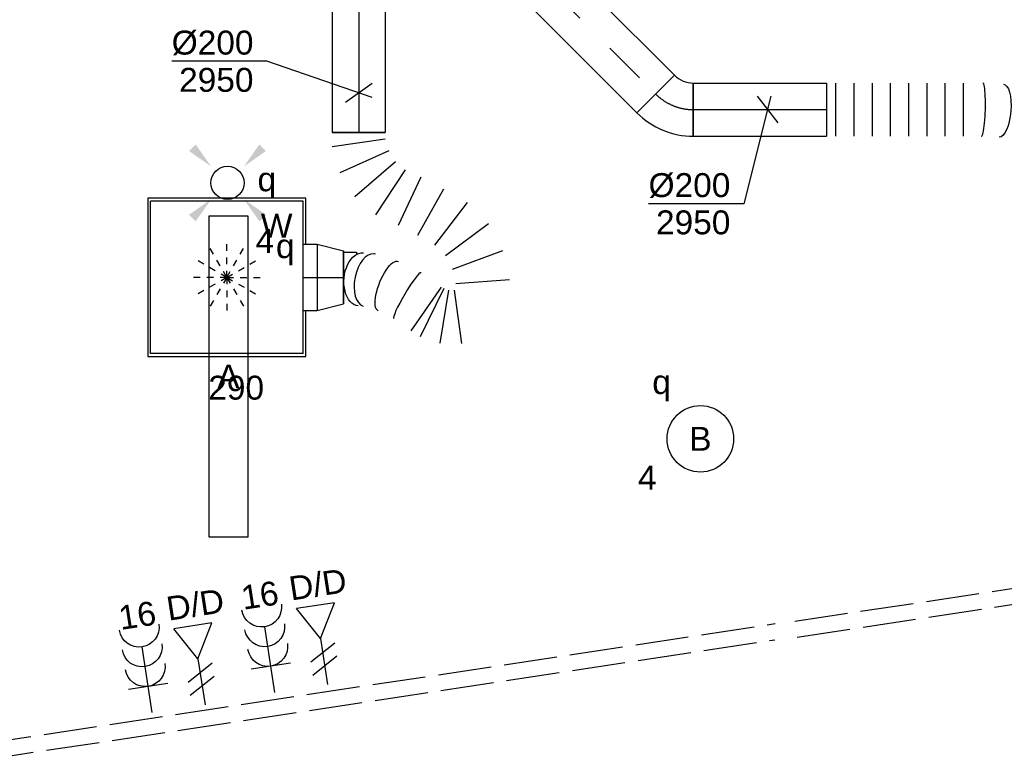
# Model space of a CAD drawing. Extents: x -138812 to 250702, y -18987 to 104055.
# Tile 87 of 193: x 90946 to 94648, y 13386 to 16170. Entities that reach past the tile are written whole.
import ezdxf
from ezdxf.enums import TextEntityAlignment as Align

# ---------------------------------------------------------------- set-up
doc = ezdxf.new("R2010")
doc.units = 0
doc.header["$LTSCALE"] = 50
for name, pattern in [('CENTER2', [28.575, 19.05, -3.175, 3.175, -3.175]), ('E_GOOT3', [5, 4, -1]), ('STREEPJES', [0.1, 0.05, -0.05])]:
    doc.linetypes.add(name, pattern=pattern)
doc.layers.get('0').update_dxf_attribs({"linetype": 'CONTINUOUS'})
for name, color, linetype in [('EL6131--_WG', 2, 'CONTINUOUS'), ('EL6222--', 3, 'CONTINUOUS'), ('EL6311--', 3, 'CONTINUOUS'), ('EL6441--', 3, 'CONTINUOUS'), ('WL570---_TOEVOER', 3, 'CONTINUOUS'), ('WL570---_TOEVOER_HL', 8, 'CONTINUOUS'), ('WL570---_TOEVOER_RST', 2, 'CONTINUOUS'), ('WL570---_TOEVOER_RST_HL', 1, 'CONTINUOUS'), ('WM570---_TOEVOER', 1, 'CONTINUOUS'), ('WM570---_TOEVOER_PR', 1, 'CONTINUOUS'), ('WM570---_TOEVOER_RST_PR', 1, 'CONTINUOUS')]:
    doc.layers.add(name, color=color, linetype=linetype)
doc.styles.add('BURO-018', font='ARIAL.TTF', dxfattribs={"height": 90})

# ---------------------------------------------------------------- blocks, each defined once
blk = doc.blocks.new('E001611207146')
at = {"color": 0}
for p, q in [((-12.07, -1.46), (-12.07, 1.46)), ((-12.07, 1.46), (12.07, 1.46)), ((12.07, 1.46), (12.07, -1.46)), ((12.07, -1.46), (-12.07, -1.46))]:
    blk.add_line(p, q, dxfattribs=at)
at = {"color": 0, "linetype": 'Continuous', "style": 'BURO-018'}
for tag, p in [('E_GKAST', (0, 8)), ('E_GROEP', (0, 5)), ('E_SGROEP', (4.5, 5)), ('E_ARMCODE', (0, 0)), ('E_SLET', (4.5, -3))]:
    blk.add_attdef(tag, text='', height=1.8, dxfattribs=at).set_placement(p, align=Align.MIDDLE)
blk = doc.blocks.new('E00411')
at = {"color": 0, "linetype": 'Continuous'}
blk.add_circle((0, 0), 1.25, dxfattribs=at)
for points in [[(-2.892, 2.396), (-2.396, 2.892), (-1.237, 1.237)], [(2.396, 2.892), (2.892, 2.396), (1.237, 1.237)], [(-2.396, -2.892), (-2.892, -2.396), (-1.237, -1.237)], [(2.892, -2.396), (2.396, -2.892), (1.237, -1.237)]]:
    blk.add_solid(points, dxfattribs=at)
at = {"color": 0, "linetype": 'Continuous', "style": 'BURO-018'}
for tag, p in [('E_SLET1', (0, 4.642)), ('E_GROEP', (0, 0)), ('E_GKAST', (0, 0))]:
    blk.add_attdef(tag, text='', height=1.8, dxfattribs=at).set_placement(p, align=Align.MIDDLE)
at = {"color": 0, "linetype": 'Continuous', "style": 'BURO-018', "flags": 1}
for tag in ['E_MATCODE', 'E_SGROEP']:
    blk.add_attdef(tag, text='', height=1.8, dxfattribs=at).set_placement((0, 0), align=Align.MIDDLE)
blk = doc.blocks.new('111304B')
at = {"color": 0, "linetype": 'Continuous'}
for p, q in [((0, 1), (0, 6)), ((-1.5, 3), (1.5, 3))]:
    blk.add_line(p, q, dxfattribs=at)
for centre in [(0, 7.5), (0, 6), (0, 4.5)]:
    blk.add_arc(centre, 1.5, 180, 0, dxfattribs=at)
at = {"color": 0, "linetype": 'Continuous', "style": 'BURO-018'}
for tag, p in [('E_GKAST', (0, 13)), ('E_GROEP', (0, 10)), ('E_SGROEP', (4.5, 10))]:
    blk.add_attdef(tag, text='', height=1.8, dxfattribs=at).set_placement(p, align=Align.MIDDLE)
at = {"color": 0, "linetype": 'Continuous', "style": 'BURO-018', "flags": 1}
for tag, p in [('E_VERMCODE', (13, 10)), ('E_MATCODE', (0, 0))]:
    blk.add_attdef(tag, text='', height=1.8, dxfattribs=at).set_placement(p, align=Align.MIDDLE)
blk = doc.blocks.new('E00153')
at = {"color": 0, "linetype": 'Continuous'}
for p, q in [((-1.443, 7), (1.443, 7)), ((0, 4.5), (-1.443, 7)), ((0, 4.5), (1.443, 7)), ((0, 4.5), (0, 1)), ((-1, 4), (1, 2.845)), ((-1, 3), (1, 1.845))]:
    blk.add_line(p, q, dxfattribs=at)
at = {"color": 7, "style": 'BURO-018'}
for tag, p in [('E_COMMENT1', (-6, 12)), ('E_COMMENT2', (6, 12)), ('E_DCOM1', (-6, 9)), ('E_DCOM2', (6, 9))]:
    blk.add_attdef(tag, text='', height=1.8, dxfattribs=at).set_placement(p, align=Align.MIDDLE)
at = {"color": 0, "style": 'BURO-018'}
blk.add_attdef('E_TEXT1', text='', height=1.8, dxfattribs=at).set_placement((2.5, 6), align=Align.MIDDLE)
at = {"color": 0, "linetype": 'Continuous', "style": 'BURO-018', "flags": 1}
blk.add_attdef('E_MATCODE', text='', height=1.8, dxfattribs=at).set_placement((0, 0), align=Align.MIDDLE)
blk = doc.blocks.new('1115B3A')
at = {"color": 0, "linetype": 'Continuous'}
blk.add_circle((0, 0), 2.5, dxfattribs=at)
at = {"color": 0, "linetype": 'Continuous', "style": 'BURO-018'}
for tag, p in [('E_GKAST', (0, 8)), ('E_GROEP', (0, 5)), ('E_SGROEP', (4.5, 5)), ('E_ARMCODE', (0, 0)), ('E_SLET', (4.5, -1))]:
    blk.add_attdef(tag, text='', height=1.8, dxfattribs=at).set_placement(p, align=Align.MIDDLE)
blk = doc.blocks.new('*U234')
at = {"color": 0, "ltscale": 10}
for p, q in [((0, 100, -2950), (0, -100, -2950)), ((34.3, 100, -2950), (34.3, -100, -2950)), ((102.8, 100, -2950), (102.8, -100, -2950)), ((171.3, 100, -2950), (171.3, -100, -2950)), ((239.9, 100, -2950), (239.9, -100, -2950)), ((308.4, 100, -2950), (308.4, -100, -2950)), ((376.9, 100, -2950), (376.9, -100, -2950)), ((445.5, 100, -2950), (445.5, -100, -2950)), ((514, 100, -2950), (514, -100, -2950)), ((588.1, 100, -2950), (588, 100, -2950)), ((739, 87.7, -2950), (736.6, 88.1, -2950)), ((865, 69.3, -2950), (865, -130.7, -2950)), ((905.7, 69.3, -2950), (905.7, -130.7, -2950))]:
    blk.add_line(p, q, dxfattribs=at)
for centre, major_axis, ratio, start_param, end_param in [((585.4, 0, -2950), (2.6, 100), 0.121094, 3.138442, 6.280035), ((723, -11, -2950), (14.8, 98.9), 0.569148, 3.163182, 6.261596)]:
    blk.add_ellipse(centre, major_axis=major_axis, ratio=ratio, start_param=start_param, end_param=end_param, dxfattribs=at)
at = {"color": 0, "ltscale": 10, "extrusion": (0, 0, -1)}
for centre, major_axis, ratio, start_param, end_param in [((657.5, -3.8, -2950), (8.1, 99.7), 0.355934, 6.272736, 9.414328), ((777.9, -21.4, -2950), (24.2, 97.1), 0.747655, 6.239667, 9.38126)]:
    blk.add_ellipse(centre, major_axis=major_axis, ratio=ratio, start_param=start_param, end_param=end_param, dxfattribs=at)
at = {"layer": 'WM570---_TOEVOER_PR', "color": 1, "style": 'BURO-018'}
blk.add_attdef('POSNR', text='', height=90, dxfattribs=at).set_placement((0, 0), align=Align.MIDDLE)
blk = doc.blocks.new('*U235')
at = {"color": 0, "ltscale": 10}
for p, q in [((0, 100, -2950), (500.7, 100, -2950)), ((0, -100, -2950), (0, 100, -2950)), ((500.7, 100, -2950), (500.7, -100, -2950)), ((0, -100, -2950), (500.7, -100, -2950))]:
    blk.add_line(p, q, dxfattribs=at)
at = {"layer": 'WL570---_TOEVOER_HL', "linetype": 'CENTER2'}
blk.add_line((0, 0, -2950), (500.7, 0, -2950), dxfattribs=at)
at = {"layer": 'WM570---_TOEVOER_PR', "color": 1, "style": 'BURO-018'}
blk.add_attdef('POSNR', text='', height=90, dxfattribs=at).set_placement((0, 0), align=Align.MIDDLE)
blk = doc.blocks.new('*U236')
at = {"layer": 'WM570---_TOEVOER', "color": 0, "ltscale": 10}
for p, q in [((12.6, 50), (-89.3, -353.8)), ((-38.9, 50), (38.9, -50)), ((-89.3, -353.8), (-446.9, -353.8))]:
    blk.add_line(p, q, dxfattribs=at)
at = {"layer": 'WM570---_TOEVOER', "color": 0, "style": 'BURO-018'}
for s, p in [('%%c200', (-446.9, -328.8)), ('2950', (-419, -468.8))]:
    blk.add_text(s, height=90, dxfattribs=at).set_placement(p)
blk = doc.blocks.new('*U238')
at = {"color": 0, "ltscale": 10}
for p, q in [((-12.2, 129.3, -2950), (129.3, -12.2, -2950)), ((-82.8, -100, -2950), (-82.8, 100, -2950))]:
    blk.add_line(p, q, dxfattribs=at)
for radius in [99.9, 299.9]:
    blk.add_arc((-82.8, 199.9, -2950), radius, 270, 315, dxfattribs=at)
at = {"layer": 'WL570---_TOEVOER_HL', "linetype": 'CENTER2'}
blk.add_arc((-82.8, 199.9, -2950), 199.9, 270, 315, dxfattribs=at)
at = {"layer": 'WM570---_TOEVOER_PR', "color": 1, "style": 'BURO-018'}
blk.add_attdef('POSNR', text='', height=90, dxfattribs=at).set_placement((0, 0), align=Align.MIDDLE)
blk = doc.blocks.new('*U239')
at = {"color": 0, "ltscale": 10}
for p, q in [((0, 100, -2950), (1355.9, 100, -2950)), ((0, -100, -2950), (0, 100, -2950)), ((1355.9, 100, -2950), (1355.9, -100, -2950)), ((0, -100, -2950), (1355.9, -100, -2950))]:
    blk.add_line(p, q, dxfattribs=at)
at = {"layer": 'WL570---_TOEVOER_HL', "linetype": 'CENTER2'}
blk.add_line((0, 0, -2950), (1355.9, 0, -2950), dxfattribs=at)
at = {"layer": 'WM570---_TOEVOER_PR', "color": 1, "style": 'BURO-018'}
blk.add_attdef('POSNR', text='', height=90, dxfattribs=at).set_placement((0, 0), align=Align.MIDDLE)
blk = doc.blocks.new('*U243')
at = {"color": 0, "ltscale": 10}
for p, q in [((554.4, 566.6, -2950), (569.3, 365.2, -2950)), ((514, 353.1, -2950), (443.6, 542.4, -2950)), ((344, 488.5, -2950), (464.1, 326.1, -2950)), ((423.8, 286.3, -2950), (263.2, 408.9, -2950)), ((593.3, 359.4, -2950), (793.6, 386.8, -2950)), ((792.6, 306.7, -2950), (593, 339.2, -2950)), ((212.7, 318.8, -2950), (387.1, 220.9, -2950)), ((745.3, 197.6, -2950), (581.1, 311.8, -2950)), ((586.8, 320.1, -2950), (768.2, 230.5, -2950)), ((168.6, 233.7, -2950), (349.6, 148.5, -2950)), ((527.4, 234.5, -2950), (527.3, 234.3, -2950)), ((140.6, 174.1, -2950), (309.4, 63.2, -2950)), ((69.2, 113.2, -2950), (152.3, -70.9, -2950)), ((240.4, -15, -2950), (109.2, 138.6, -2950)), ((0, -100, -2950), (0, 100, -2950)), ((52.2, -100, -2950), (23.7, 100, -2950)), ((644.7, -57.3, -2950), (444.7, -57.3, -2950))]:
    blk.add_line(p, q, dxfattribs=at)
for centre, major_axis, ratio, start_param, end_param in [((613.5, 183.3, -2950), (86.2, -51.1), 0.118292, 3.15015, 6.27462), ((555.3, 39.9, -2950), (-98.4, 19.9), 0.546356, 0.055669, 3.085924), ((555.3, 39.9, -2950), (-98.4, 19.9), 0.546356, 6.227517, 6.338854)]:
    blk.add_ellipse(centre, major_axis=major_axis, ratio=ratio, start_param=start_param, end_param=end_param, dxfattribs=at)
at = {"color": 0, "ltscale": 10, "extrusion": (0, 0, -1)}
for centre, major_axis, ratio, start_param, end_param in [((577.4, 110.9, -2950), (-93.1, 37.4), 0.345736, 3.169616, 6.311209), ((552.2, 7.8, -2950), (99.5, -9.8), 0.630868, 0, 3.141593)]:
    blk.add_ellipse(centre, major_axis=major_axis, ratio=ratio, start_param=start_param, end_param=end_param, dxfattribs=at)
at = {"layer": 'WM570---_TOEVOER_PR', "color": 1, "style": 'BURO-018'}
blk.add_attdef('POSNR', text='', height=90, dxfattribs=at).set_placement((0, 0), align=Align.MIDDLE)
blk = doc.blocks.new('*U244')
at = {"color": 0, "ltscale": 10}
for p, q in [((0, 100, -2950), (680, 100, -2950)), ((0, -100, -2950), (0, 100, -2950)), ((680, 100, -2950), (680, -100, -2950)), ((0, -100, -2950), (680, -100, -2950))]:
    blk.add_line(p, q, dxfattribs=at)
at = {"layer": 'WL570---_TOEVOER_HL', "linetype": 'CENTER2'}
blk.add_line((0, 0, -2950), (680, 0, -2950), dxfattribs=at)
at = {"layer": 'WM570---_TOEVOER_PR', "color": 1, "style": 'BURO-018'}
blk.add_attdef('POSNR', text='', height=90, dxfattribs=at).set_placement((0, 0), align=Align.MIDDLE)
blk = doc.blocks.new('*U245')
at = {"layer": 'WM570---_TOEVOER', "color": 0, "ltscale": 10}
for p, q in [((-345.6, 119.1), (-703.2, 119.1)), ((50, -17.2), (-345.6, 119.1)), ((50, 35.7), (-50, -35.7))]:
    blk.add_line(p, q, dxfattribs=at)
at = {"layer": 'WM570---_TOEVOER', "color": 0, "style": 'BURO-018'}
for s, p in [('%%c200', (-703.2, 144.1)), ('2950', (-675.3, 4.1))]:
    blk.add_text(s, height=90, dxfattribs=at).set_placement(p)
blk = doc.blocks.new('*U246')
at = {"color": 0, "ltscale": 10}
for p, q in [((-53, 125, -2805), (0, 125, -2805)), ((0, 125, -2805), (99.1, 100, -2805)), ((0, 125, -2805), (0, -125, -2805)), ((0, 125, -2805), (0, -125, -2805)), ((0, 125, -2805), (0, -125, -2805)), ((99.1, 100, -2805), (99.1, -100, -2805)), ((99.1, 100, -2805), (99.1, -100, -2805)), ((99.1, 95, -2805), (148.6, 95, -2805)), ((148.6, 95, -2805), (148.6, 86.5, -2805)), ((148.6, 95, -2805), (148.6, 86.5, -2805)), ((0, -125, -2805), (99.1, -100, -2805)), ((-53, -125, -2805), (0, -125, -2805))]:
    blk.add_line(p, q, dxfattribs=at)
at = {"layer": 'WL570---_TOEVOER_RST_HL', "linetype": 'CENTER2'}
for p, q in [((-53, 0, -2805), (0, 0, -2805)), ((0, 0, -2805), (99.1, 0, -2805))]:
    blk.add_line(p, q, dxfattribs=at)
blk.add_circle((99.1, 0, -2805), 0.075, dxfattribs=at)
at = {"layer": 'WM570---_TOEVOER_RST_PR', "color": 1, "style": 'BURO-018'}
blk.add_attdef('POSNR', text='', height=90, dxfattribs=at).set_placement((0, 0), align=Align.MIDDLE)
blk = doc.blocks.new('*U370')
at = {"color": 0, "ltscale": 10}
for p, q in [((297.5, 297.5, -2782.5), (-297.5, 297.5, -2782.5)), ((-297.5, 297.5, -2782.5), (-297.5, -297.5, -2782.5)), ((297.5, 125, -2782.5), (297.5, 297.5, -2782.5)), ((286.5, 286.5, -2782.5), (-286.5, 286.5, -2782.5)), ((-286.5, -286.5, -2782.5), (-286.5, 286.5, -2782.5)), ((286.5, -286.5, -2782.5), (286.5, 286.5, -2782.5)), ((297.5, -297.5, -2782.5), (297.5, -125, -2782.5)), ((286.5, -286.5, -2782.5), (-286.5, -286.5, -2782.5)), ((-297.5, -297.5, -2782.5), (297.5, -297.5, -2782.5))]:
    blk.add_line(p, q, dxfattribs=at)
at = {"color": 8, "linetype": 'STREEPJES', "ltscale": 10}
for q in [(0, 125, -2782.5), (-62.5, 108.3, -2782.5), (62.5, 108.3, -2782.5), (-108.3, 62.5, -2782.5), (108.3, 62.5, -2782.5), (-125, 0, -2782.5), (-108.3, -62.5, -2782.5), (-62.5, -108.3, -2782.5), (0, -125, -2782.5), (62.5, -108.3, -2782.5), (108.3, -62.5, -2782.5), (125, 0, -2782.5)]:
    blk.add_line((0, 0, -2782.5), q, dxfattribs=at)
at = {"layer": 'WL570---_TOEVOER_RST_HL', "linetype": 'CENTER2'}
blk.add_circle((0, 0, -2782.5), 0.075, dxfattribs=at)
at = {"layer": 'WL570---_TOEVOER_RST', "color": 1, "style": 'BURO-018'}
for tag in ['MC', 'Q']:
    blk.add_attdef(tag, text='', height=90, dxfattribs=at).set_placement((0, 0), align=Align.MIDDLE)
at = {"layer": 'WM570---_TOEVOER_RST_PR', "color": 1, "style": 'BURO-018'}
blk.add_attdef('POSNR', text='', height=90, dxfattribs=at).set_placement((0, 0), align=Align.MIDDLE)

msp = doc.modelspace()

# ---------------------------------------------------------------- linework, layer by layer
at = {"layer": 'EL6131--_WG', "linetype": 'E_GOOT3'}
for p, q in [((93860.80004, 13908.25437, 3000), (97116.9521, 14402.12312, 3000)), ((93869.80099, 13848.93335, 3000), (97115.39392, 14341.19994, 3000)), ((90790.54055, 13445.0227, 3000), (93786.3895, 13899.59132, 3000)), ((90799.54149, 13385.70169, 3000), (93784.83131, 13838.66814, 3000))]:
    msp.add_line(p, q, dxfattribs=at)

# ---------------------------------------------------------------- block references
at = {"layer": 'EL6222--'}
ref = msp.add_blockref('111304B', (91912.8999, 13591.17409), dxfattribs=dict(at, xscale=-49.99999999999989, yscale=49.99999999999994, zscale=50, rotation=8.740408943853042))
ref.add_attrib('E_GROEP', '16', dxfattribs={"layer": '0', "color": 1, "linetype": 'Continuous', "height": 90, "rotation": 8.74040894, "style": 'BURO-018'}).set_placement((91849.04875, 14006.48404), align=Align.MIDDLE)
ref = msp.add_blockref('111304B', (91452.03809, 13515.38678), dxfattribs=dict(at, xscale=-49.99999999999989, yscale=49.99999999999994, zscale=50, rotation=8.740408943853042))
ref.add_attrib('E_GROEP', '16', dxfattribs={"layer": '0', "color": 1, "linetype": 'Continuous', "height": 90, "rotation": 8.74040894, "style": 'BURO-018'}).set_placement((91388.18694, 13930.69673), align=Align.MIDDLE)
at = {"layer": 'EL6311--'}
ref = msp.add_blockref('E00411', (91727.5917, 15556.34675), dxfattribs=dict(at, xscale=50, yscale=50, zscale=50))
ref.add_attrib('E_SLET1', 'q', dxfattribs={"layer": '0', "color": 1, "linetype": 'Continuous', "height": 90, "style": 'BURO-018'}).set_placement((91875.45007, 15556.34675), align=Align.MIDDLE)
ref = msp.add_blockref('E001611207146', (91731.25533, 14828.49091), dxfattribs=dict(at, xscale=50, yscale=50, zscale=50, rotation=90))
ref.add_attrib('E_ARMCODE', 'A', dxfattribs={"layer": '0', "color": 1, "linetype": 'Continuous', "height": 90, "style": 'BURO-018'}).set_placement((91731.25533, 14828.49091), align=Align.MIDDLE)
ref.add_attrib('E_SLET', 'q', dxfattribs={"layer": '0', "color": 1, "linetype": 'Continuous', "height": 90, "style": 'BURO-018'}).set_placement((91944.76469, 15304.94285), align=Align.MIDDLE)
ref.add_attrib('E_GROEP', '4', dxfattribs={"layer": '0', "color": 1, "linetype": 'Continuous', "height": 90, "style": 'BURO-018'}).set_placement((91867.91975, 15338.13438), align=Align.MIDDLE)
ref = msp.add_blockref('1115B3A', (93505.55553, 14594.16793), dxfattribs=dict(at, xscale=50.00000000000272, yscale=50.00000000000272, zscale=50, rotation=171.1197738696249))
ref.add_attrib('E_ARMCODE', 'B', dxfattribs={"layer": '0', "color": 1, "linetype": 'Continuous', "height": 90, "style": 'BURO-018'}).set_placement((93505.55553, 14594.16793), align=Align.MIDDLE)
ref.add_attrib('E_SLET', 'q', dxfattribs={"layer": '0', "color": 1, "linetype": 'Continuous', "height": 90, "style": 'BURO-018'}).set_placement((93359.66787, 14794.08488), align=Align.MIDDLE)
ref.add_attrib('E_GROEP', '4', dxfattribs={"layer": '0', "color": 1, "linetype": 'Continuous', "height": 90, "style": 'BURO-018'}).set_placement((93305.63858, 14448.28026), align=Align.MIDDLE)
at = {"layer": 'EL6441--'}
ref = msp.add_blockref('E00153', (92111.62871, 13621.11952), dxfattribs=dict(at, xscale=-49.99999999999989, yscale=49.99999999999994, zscale=50, rotation=8.740408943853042))
ref.add_attrib('E_TEXT1', 'D/D', dxfattribs={"layer": '0', "color": 1, "height": 90, "rotation": 8.74040894, "style": 'BURO-018'}).set_placement((92066.65035, 14048.63574), align=Align.MIDDLE)
ref = msp.add_blockref('E00153', (91650.76691, 13545.33221), dxfattribs=dict(at, xscale=-49.99999999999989, yscale=49.99999999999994, zscale=50, rotation=8.740408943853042))
ref.add_attrib('E_TEXT1', 'D/D', dxfattribs={"layer": '0', "color": 1, "height": 90, "rotation": 8.74040894, "style": 'BURO-018'}).set_placement((91605.78855, 13972.84843), align=Align.MIDDLE)
at = {"layer": 'WL570---_TOEVOER'}
for name, p, rotation in [('*U239', (92378.74758, 16848.98677, 2950), 315), ('*U244', (92220.90264, 16425.92291, 2950), 270), ('*U238', (93396.06214, 15831.67221, 2950), 315), ('*U243', (92220.90264, 15745.87756, 2950), 270)]:
    msp.add_blockref(name, p, dxfattribs=dict(at, rotation=rotation))
for name, p in [('*U235', (93478.86214, 15831.67221, 2950)), ('*U234', (93979.53693, 15831.67221, 2950))]:
    msp.add_blockref(name, p, dxfattribs=at)
at = {"layer": 'WL570---_TOEVOER_RST'}
ref = msp.add_blockref('*U370', (91724.96106, 15201.14855, 2782.5), dxfattribs=at)
ref.add_attrib('Q', '290', dxfattribs={"color": 1, "height": 90, "style": 'BURO-018'}).set_placement((91760.13107, 14786.49724), align=Align.MIDDLE)
ref.add_attrib('MC', 'W', dxfattribs={"color": 1, "height": 90, "style": 'BURO-018'}).set_placement((91912.46352, 15394.94657), align=Align.MIDDLE)
msp.add_blockref('*U246', (92064.46106, 15201.14855, 2805), dxfattribs=at)
at = {"layer": 'WM570---_TOEVOER'}
for name, p in [('*U245', (92220.90264, 15894.51907, 2950)), ('*U236', (93757.59157, 15831.67221, 2950))]:
    msp.add_blockref(name, p, dxfattribs=at)

doc.saveas('drawing.dxf')
